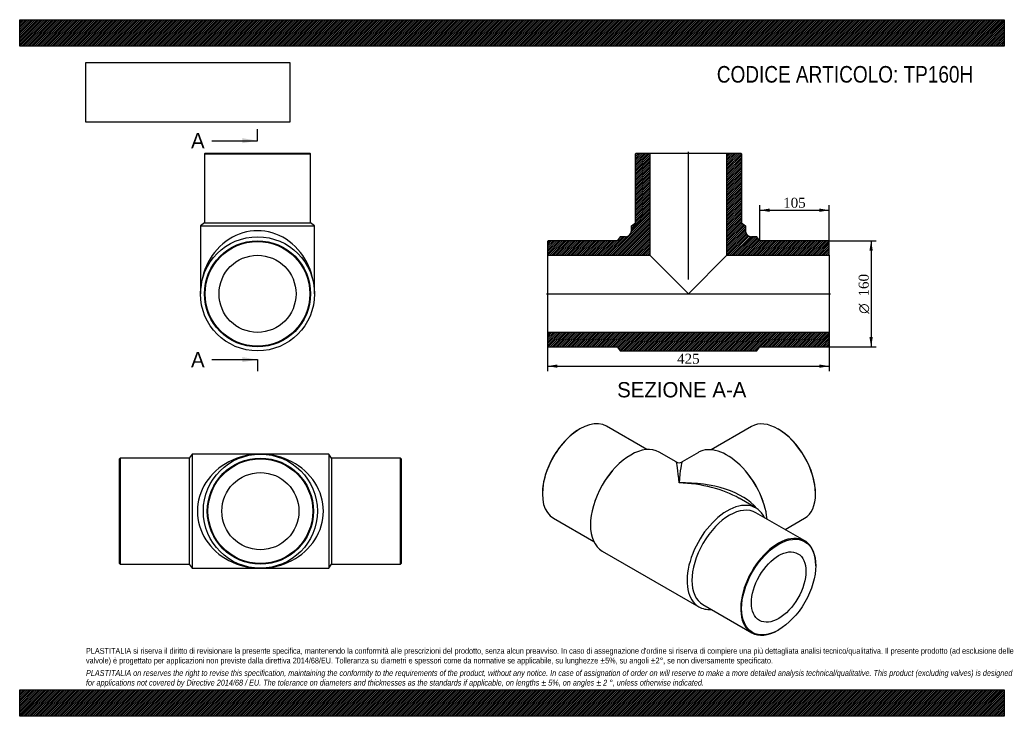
# Model space of a CAD drawing. Header units: millimetres. Extents: x 0 to 1485, y 0 to 1050.
import ezdxf
from ezdxf.enums import TextEntityAlignment as Align
from ezdxf.lldxf.tags import DXFTag

# ---------------------------------------------------------------- set-up
doc = ezdxf.new("R2010")
doc.units = ezdxf.units.MM
doc.header["$LTSCALE"] = 5
for name, color, linetype in [('Default', 7, 'Continuous'), ('DV4_Default', 7, 'Continuous'), ('TP160H', 7, 'Continuous')]:
    doc.layers.add(name, color=color, linetype=linetype)
doc.styles.add('SEACAD_Solid_Edge_ANSI', font='seans.ttf')
doc.styles.add('SEACAD_Solid_Edge_ANSI1_Symbols', font='semeca1.ttf')
doc.styles.add('SEACAD_Times_New_Roman', font='times.ttf')
tags = doc.linetypes.add('CENTER2', pattern=[28.575, 19.05, -3.175, 3.175, -3.175]).pattern_tags.tags
tags[10:11] = [DXFTag(74, 4), DXFTag(75, 0), DXFTag(340, '0'), DXFTag(46, 0.0), DXFTag(50, 0.0), DXFTag(44, 0.0), DXFTag(45, 0.0)]
tags[8:9] = [DXFTag(74, 4), DXFTag(75, 0), DXFTag(340, '0'), DXFTag(46, 0.0), DXFTag(50, 0.0), DXFTag(44, 0.0), DXFTag(45, 0.0)]
tags[6:7] = [DXFTag(74, 4), DXFTag(75, 0), DXFTag(340, '0'), DXFTag(46, 0.0), DXFTag(50, 0.0), DXFTag(44, 0.0), DXFTag(45, 0.0)]
tags[4:5] = [DXFTag(74, 4), DXFTag(75, 0), DXFTag(340, '0'), DXFTag(46, 0.0), DXFTag(50, 0.0), DXFTag(44, 0.0), DXFTag(45, 0.0)]
doc.dimstyles.new('ANSImm', dxfattribs={"dimtxt": 15, "dimasz": 15, "dimexe": 7.5, "dimexo": 0, "dimgap": 3.75, "dimtad": 1, "dimdsep": 46, "dimtxsty": 'SEACAD_Times_New_Roman', "dimblk1": '_SE_FILLED', "dimblk2": '_SE_FILLED', "dimsah": 1, "dimcen": 7.5, "dimazin": 0, "dimtfac": 0.85, "dimtdec": 3, "dimtofl": 0, "dimtmove": 0, "dimatfit": 3, "dimfxl": 1, "dimarcsym": 0})
picture_1 = doc.add_image_def('image1.jpg', size_in_pixel=(4302, 1260))

# ---------------------------------------------------------------- blocks, each defined once
blk = doc.blocks.new('SE')
at = {"layer": 'TP160H', "color": 7, "linetype": 'Continuous'}
for p, q in [((151.5, 389.2), (150.5, 388.2)), ((150.5, 230.2), (150.5, 388.2)), ((151.5, 389.2), (151.5, 229.2)), ((255.5, 389.2), (151.5, 389.2)), ((260, 395.2), (255.5, 389.2)), ((255.5, 389.2), (255.5, 229.2)), ((260, 395.2), (260, 223.2)), ((363, 395.2), (260, 395.2)), ((466, 395.2), (363, 395.2)), ((466, 395.2), (466, 223.2)), ((470.5, 389.2), (466, 395.2)), ((470.5, 389.2), (470.5, 229.2)), ((574.5, 389.2), (470.5, 389.2)), ((574.5, 229.2), (574.5, 389.2)), ((575.5, 388.2), (574.5, 389.2)), ((575.5, 388.2), (575.5, 230.2)), ((150.5, 230.2), (151.5, 229.2)), ((151.5, 229.2), (255.5, 229.2)), ((255.5, 229.2), (260, 223.2)), ((260, 223.2), (363, 223.2)), ((363, 223.2), (466, 223.2)), ((466, 223.2), (470.5, 229.2)), ((470.5, 229.2), (574.5, 229.2)), ((574.5, 229.2), (575.5, 230.2))]:
    blk.add_line(p, q, dxfattribs=at)
for radius in [86, 80, 79, 58.1]:
    blk.add_circle((363, 309.2), radius, dxfattribs=at)
for major_axis in [(95, 0), (-95, 0)]:
    blk.add_ellipse((363, 309.2), major_axis=major_axis, ratio=0.905263, start_param=1.570796, end_param=4.712389, dxfattribs=at)
blk = doc.blocks.new('SE1')
at = {"layer": 'TP160H', "color": 7, "linetype": 'Continuous'}
for p, q in [((844.9, 433.2), (844.2, 432.8)), ((945.9, 402), (884.9, 437.2)), ((1103.7, 436.9), (1042.7, 401.8)), ((1144.4, 432.6), (1143.7, 433)), ((990, 383.4), (964.6, 398.1)), ((1023.9, 397.8), (999, 383.4)), ((895.4, 371.8), (894.1, 370.3)), ((1094.5, 370.1), (1093.2, 371.6)), ((788.3, 336), (788.3, 335.2)), ((1110.3, 314), (1085, 328.6)), ((1200.2, 335), (1200.2, 335.8)), ((867.4, 324.1), (866.8, 322.2)), ((1121.8, 322), (1121.2, 323.9)), ((804.9, 298.6), (865.9, 263.4)), ((1184, 264.5), (1110.5, 306.9)), ((1154.5, 281.5), (1183.7, 298.4)), ((878.6, 249.1), (1024.3, 165)), ((1200.6, 227), (1200.6, 227.8)), ((1030.5, 168.4), (1104, 125.9)), ((1144, 129.9), (1144.7, 130.3))]:
    blk.add_line(p, q, dxfattribs=at)
blk.add_arc((994.5, 391.2), 9, 240.478, 299.8864, dxfattribs=at)
for centre, major_axis, ratio, start_param, end_param in [((844.9, 367.9), (40, 69.3), 0.57735, 0, 3.141593), ((1143.7, 367.7), (-40, 69.3), 0.57735, 3.141593, 6.283185), ((844.2, 368.3), (-39.5, -68.4), 0.57735, 3.926991, 5.497787), ((1144.4, 368.1), (39.5, -68.4), 0.57735, 0.785398, 2.356194), ((921.6, 323.6), (-43, -74.5), 0.57735, 3.141593, 6.283185), ((1066.9, 323.4), (-43, 74.5), 0.57735, 4.050996, 6.283185), ((994.5, 281.5), (4.6, -101.9), 0.042918, 2.328758, 3.114157), ((994.5, 281.5), (-4.6, -101.9), 0.042918, 3.169029, 3.954427), ((918.5, 325.4), (-40, -69.3), 0.57735, 4.372552, 5.052226), ((1070.1, 325.2), (-40, 69.3), 0.57735, 4.372552, 5.052226), ((994.5, 281.5), (-128, -5.3), 0.547996, 3.532857, 4.689898), ((994.5, 281.5), (-128, 5.3), 0.547996, 3.949482, 4.73488), ((1067.3, 239.5), (-43, -74.5), 0.57735, 2.765842, 6.283185), ((1070.5, 237.6), (-40, -69.3), 0.57735, 3.141593, 6.283185), ((1144, 195.2), (-40, -69.3), 0.57735, 2.356194, 6.283185), ((1067.3, 239.5), (-43, -74.5), 0.57735, 0, 0.37575), ((1144, 195.2), (-40, -69.3), 0.57735, 0, 0.785398)]:
    blk.add_ellipse(centre, major_axis=major_axis, ratio=ratio, start_param=start_param, end_param=end_param, dxfattribs=at)
for major_axis in [(39.5, 68.4), (-29, -50.3)]:
    blk.add_ellipse((1144.7, 194.8), major_axis=major_axis, ratio=0.57735, dxfattribs=at)
blk = doc.blocks.new('SE2')
at = {"layer": 'TP160H', "color": 7, "linetype": 'Continuous'}
for p, q in [((279.7, 848.8), (278.7, 847.8)), ((278.7, 847.8), (438.7, 847.8)), ((278.7, 847.8), (278.7, 743.8)), ((279.7, 848.8), (437.7, 848.8)), ((438.7, 847.8), (437.7, 848.8)), ((438.7, 743.8), (438.7, 847.8)), ((278.7, 743.8), (272.7, 739.3)), ((278.7, 743.8), (438.7, 743.8)), ((444.7, 739.3), (438.7, 743.8)), ((272.7, 739.3), (444.7, 739.3)), ((272.7, 739.3), (272.7, 636.8)), ((444.7, 636.8), (444.7, 739.3))]:
    blk.add_line(p, q, dxfattribs=at)
for radius in [86, 80, 79, 58.1]:
    blk.add_circle((358.7, 636.8), radius, dxfattribs=at)
blk.add_ellipse((358.7, 636.8), major_axis=(0, -95), ratio=0.905263, start_param=1.570796, end_param=4.712389, dxfattribs=at)
blk = doc.blocks.new('SE4')
at = {"color": 7, "linetype": 'Continuous', "style": 'SEACAD_Solid_Edge_ANSI'}
blk.add_text('A', height=23, dxfattribs=at).set_placement((258.4, 879.1), align=Align.TOP_LEFT)
blk = doc.blocks.new('SE5')
at = {"color": 7, "linetype": 'Continuous', "style": 'SEACAD_Solid_Edge_ANSI'}
blk.add_text('A', height=23, dxfattribs=at).set_placement((258.4, 549.1), align=Align.TOP_LEFT)
blk = doc.blocks.new('SEANNOT_GROUP')
at = {"linetype": 'Continuous'}
blk.add_hatch(color=7, dxfattribs=at).paths.add_polyline_path([(335.7, 863.8), (358.7, 867.6), (335.7, 871.5)])
at = {"color": 7, "linetype": 'Continuous'}
blk.add_lwpolyline([(289.7, 867.6), (358.7, 867.6)], dxfattribs=at)
blk = doc.blocks.new('SEANNOT_GROUP1')
at = {"linetype": 'Continuous'}
blk.add_hatch(color=7, dxfattribs=at).paths.add_polyline_path([(335.7, 533.8), (358.7, 537.6), (335.7, 541.5)])
at = {"color": 7, "linetype": 'Continuous'}
blk.add_lwpolyline([(289.7, 537.6), (358.7, 537.6)], dxfattribs=at)
blk = doc.blocks.new('SE3')
at = {"layer": 'Default', "color": 7, "linetype": 'CENTER2'}
for p, q in [((358.7, 867.6), (358.7, 884.9)), ((358.7, 537.6), (358.7, 520.4))]:
    blk.add_line(p, q, dxfattribs=at)
at = {"layer": 'Default', "color": 7, "linetype": 'CENTER2', "const_width": 0.0001}
blk.add_lwpolyline([(358.7, 867.6), (358.7, 537.6)], dxfattribs=at)
at = {"layer": 'Default'}
for name in ['SE4', 'SEANNOT_GROUP', 'SE5', 'SEANNOT_GROUP1']:
    blk.add_blockref(name, (0, 0), dxfattribs=at)
blk = doc.blocks.new('SE6')
at = {"layer": 'TP160H', "linetype": 'Continuous'}
h = blk.add_hatch(dxfattribs=at)
h.set_pattern_fill('LINE', scale=0.629921, angle=45, style=0)
edge = h.paths.add_edge_path()
edge.add_line((928.6, 743.8), (922.6, 739.3))
edge.add_line((922.6, 739.3), (922.6, 731.8))
edge.add_arc((913.6, 731.8), 9, 270, 360, ccw=False)
edge.add_line((913.6, 722.8), (905.6, 722.8))
edge.add_line((905.6, 722.8), (901.1, 716.8))
edge.add_line((901.1, 716.8), (797.1, 716.8))
edge.add_line((797.1, 716.8), (796.1, 715.8))
edge.add_line((796.1, 715.8), (796.1, 694.9))
edge.add_line((796.1, 694.9), (950.5, 694.9))
edge.add_line((950.5, 694.9), (950.5, 848.8))
edge.add_line((950.5, 848.8), (929.6, 848.8))
edge.add_line((929.6, 848.8), (928.6, 847.8))
edge.add_line((928.6, 847.8), (928.6, 743.8))
h = blk.add_hatch(dxfattribs=at)
h.set_pattern_fill('LINE', scale=0.629921, angle=45, style=0)
edge = h.paths.add_edge_path()
edge.add_line((1088.6, 743.8), (1088.6, 847.8))
edge.add_line((1088.6, 847.8), (1087.6, 848.8))
edge.add_line((1087.6, 848.8), (1066.7, 848.8))
edge.add_line((1066.7, 848.8), (1066.7, 694.9))
edge.add_line((1066.7, 694.9), (1221.1, 694.9))
edge.add_line((1221.1, 694.9), (1221.1, 715.8))
edge.add_line((1221.1, 715.8), (1220.1, 716.8))
edge.add_line((1220.1, 716.8), (1116.1, 716.8))
edge.add_line((1116.1, 716.8), (1111.6, 722.8))
edge.add_line((1111.6, 722.8), (1103.6, 722.8))
edge.add_arc((1103.6, 731.8), 9, 180, 270, ccw=False)
edge.add_line((1094.6, 731.8), (1094.6, 739.3))
edge.add_line((1094.6, 739.3), (1088.6, 743.8))
h = blk.add_hatch(dxfattribs=at)
h.set_pattern_fill('LINE', scale=0.629921, angle=45, style=0)
h.paths.add_polyline_path([(1221.1, 557.8), (1221.1, 578.7), (796.1, 578.7), (796.1, 557.8), (797.1, 556.8), (901.1, 556.8), (905.6, 550.8), (1111.6, 550.8), (1116.1, 556.8), (1220.1, 556.8)])
at = {"layer": 'DV4_Default', "color": 7, "linetype": 'CENTER2'}
for p, q in [((1008.6, 658.6), (1008.6, 850.6)), ((794.3, 636.8), (1222.8, 636.8))]:
    blk.add_line(p, q, dxfattribs=at)
at = {"layer": 'TP160H', "color": 7, "linetype": 'Continuous'}
for p, q in [((928.6, 847.8), (929.6, 848.8)), ((928.6, 743.8), (928.6, 847.8)), ((929.6, 848.8), (950.5, 848.8)), ((950.5, 848.8), (1066.7, 848.8)), ((950.5, 848.8), (950.5, 694.9)), ((1066.7, 848.8), (1087.6, 848.8)), ((1066.7, 694.9), (1066.7, 848.8)), ((1087.6, 848.8), (1088.6, 847.8)), ((1088.6, 847.8), (1088.6, 743.8)), ((922.6, 739.3), (928.6, 743.8)), ((1088.6, 743.8), (1094.6, 739.3)), ((922.6, 731.8), (922.6, 739.3)), ((1094.6, 739.3), (1094.6, 731.8)), ((796.1, 715.8), (797.1, 716.8)), ((796.1, 715.8), (796.1, 694.9)), ((901.1, 716.8), (797.1, 716.8)), ((905.6, 722.8), (901.1, 716.8)), ((913.6, 722.8), (905.6, 722.8)), ((1111.6, 722.8), (1103.6, 722.8)), ((1116.1, 716.8), (1111.6, 722.8)), ((1220.1, 716.8), (1116.1, 716.8)), ((1220.1, 716.8), (1221.1, 715.8)), ((1221.1, 694.9), (1221.1, 715.8)), ((796.1, 694.9), (796.1, 578.7)), ((796.1, 694.9), (950.5, 694.9)), ((950.5, 694.9), (1008.6, 636.8)), ((1008.6, 636.8), (1066.7, 694.9)), ((1066.7, 694.9), (1221.1, 694.9)), ((1221.1, 694.9), (1221.1, 578.7)), ((1221.1, 578.7), (796.1, 578.7)), ((796.1, 578.7), (796.1, 557.8)), ((1221.1, 557.8), (1221.1, 578.7)), ((797.1, 556.8), (796.1, 557.8)), ((797.1, 556.8), (901.1, 556.8)), ((901.1, 556.8), (905.6, 550.8)), ((905.6, 550.8), (1111.6, 550.8)), ((1111.6, 550.8), (1116.1, 556.8)), ((1116.1, 556.8), (1220.1, 556.8)), ((1221.1, 557.8), (1220.1, 556.8))]:
    blk.add_line(p, q, dxfattribs=at)
for centre, start, end in [((913.6, 731.8), 270, 0), ((1103.6, 731.8), 180, 270)]:
    blk.add_arc(centre, 9, start, end, dxfattribs=at)
blk = doc.blocks.new('DMBLK17')
at = {"layer": 'Default', "linetype": 'Continuous'}
for points in [[(811.1, 525.3), (811.1, 530.3), (796.1, 527.8)], [(1206.1, 525.3), (1221.1, 527.8), (1206.1, 530.3)]]:
    blk.add_hatch(color=7, dxfattribs=at).paths.add_polyline_path(points)
at = {"layer": 'Default', "color": 7, "linetype": 'Continuous'}
for p, q in [((796.1, 578.7), (796.1, 520.3)), ((1221.1, 578.7), (1221.1, 520.3)), ((796.1, 527.8), (1221.1, 527.8))]:
    blk.add_line(p, q, dxfattribs=at)
at = {"layer": 'Default', "color": 7, "linetype": 'Continuous', "style": 'SEACAD_Times_New_Roman'}
blk.add_text('425', height=15, dxfattribs=at).set_placement((991.5, 546.5), align=Align.TOP_LEFT)
blk = doc.blocks.new('_SE_FILLED')
at = {"color": 0}
blk.add_line((0, 0), (-1, 0), dxfattribs=at)
blk.add_solid([(0, 0), (-1, -0.1665), (-1, 0.1665), (0, 0)], dxfattribs=at)
blk = doc.blocks.new('DMBLK18')
at = {"layer": 'Default', "linetype": 'Continuous'}
for points in [[(1131.1, 765.3), (1116.1, 762.8), (1131.1, 760.3)], [(1206.1, 765.3), (1206.1, 760.3), (1221.1, 762.8)]]:
    blk.add_hatch(color=7, dxfattribs=at).paths.add_polyline_path(points)
at = {"layer": 'Default', "color": 7, "linetype": 'Continuous'}
for p, q in [((1116.1, 716.8), (1116.1, 770.3)), ((1116.1, 762.8), (1221.1, 762.8)), ((1221.1, 705.4), (1221.1, 770.3))]:
    blk.add_line(p, q, dxfattribs=at)
at = {"layer": 'Default', "color": 7, "linetype": 'Continuous', "style": 'SEACAD_Times_New_Roman'}
blk.add_text('105', height=15, dxfattribs=at).set_placement((1151.5, 781.6), align=Align.TOP_LEFT)
blk = doc.blocks.new('GDimGGroup')
at = {"layer": 'Default', "linetype": 'Continuous'}
for points in [[(1286.6, 701.8), (1284.1, 716.8), (1281.6, 701.8)], [(1286.6, 571.8), (1281.6, 571.8), (1284.1, 556.8)]]:
    blk.add_hatch(color=7, dxfattribs=at).paths.add_polyline_path(points)
at = {"layer": 'Default', "color": 7, "linetype": 'Continuous'}
for p, q in [((1220.1, 716.8), (1291.6, 716.8)), ((1284.1, 716.8), (1284.1, 556.8)), ((1220.1, 556.8), (1291.6, 556.8))]:
    blk.add_line(p, q, dxfattribs=at)
for s, style, p in [('160', 'SEACAD_Times_New_Roman', (1265.4, 632.8)), ('O', 'SEACAD_Solid_Edge_ANSI1_Symbols', (1265.4, 606.7))]:
    blk.add_text(s, height=15, rotation=90, dxfattribs=dict(at, style=style)).set_placement(p, align=Align.TOP_LEFT)

msp = doc.modelspace()

# ---------------------------------------------------------------- hatches: boundary and pattern name
at = {"layer": 'Default', "linetype": 'Continuous'}
h = msp.add_hatch(dxfattribs=at)
h.set_pattern_fill('LINE', scale=0.629921, angle=45, style=0)
h.paths.add_polyline_path([(1485, 1010), (1485, 1050), (0, 1050), (0, 1010)])
for points in [[(1485, 1010), (1485, 1050), (0, 1050), (0, 1010)], [(1485, 0), (1485, 40), (0, 40), (0, 0)]]:
    msp.add_hatch(color=7, dxfattribs=at).paths.add_polyline_path(points)
h = msp.add_hatch(dxfattribs=at)
h.set_pattern_fill('LINE', scale=0.629921, angle=45, style=0)
h.paths.add_polyline_path([(1485, 0), (1485, 40), (0, 40), (0, 0)])

# ---------------------------------------------------------------- linework, layer by layer
at = {"layer": 'Default', "color": 7, "linetype": 'Continuous'}
for p, q in [((0, 1050), (1485, 1050)), ((0, 1010), (0, 1050)), ((1485, 1050), (1485, 1010)), ((1485, 1010), (0, 1010)), ((0, 40), (1485, 40)), ((0, 0), (0, 40)), ((1485, 40), (1485, 0)), ((1485, 0), (0, 0))]:
    msp.add_line(p, q, dxfattribs=at)

# ---------------------------------------------------------------- block references
at = {"layer": 'Default'}
for name in ['SE3', 'SE2', 'SE6', 'GDimGGroup', 'SE1', 'SE']:
    msp.add_blockref(name, (0, 0), dxfattribs=at)

# ---------------------------------------------------------------- texts
at = {"layer": 'Default', "color": 7, "linetype": 'Continuous', "style": 'SEACAD_Solid_Edge_ANSI'}
msp.add_text('SEZIONE A-A', height=23, dxfattribs=at).set_placement((901.122, 503.741), align=Align.TOP_LEFT)
at = {"layer": 'Default', "attachment_point": 1}
for s, insert, char_height, width in [('{\\fArial Narrow|b0||i0||c0|p34;\\C7;\\H25.;\\W1.;CODICE ARTICOLO: TP160H}', (1051.431, 980.168), 25, 415.34893), ("{\\fArial Narrow|b0||i0||c0|p34;\\C7;\\H8.75;\\W1.;PLASTITALIA si riserva il diritto di revisionare la presente specifica, mantenendo la conformità alle prescrizioni del prodotto, senza alcun preavviso. In caso di assegnazione d'ordine si riserva di compiere una più dettagliata analisi tecnico/qualitativa. Il presente prodotto (ad esclusione delle \\P}{\\fArial Narrow|b0||i0||c0|p34;\\C7;\\H8.75;\\W1.;valvole) è progettato per applicazioni non previste dalla direttiva 2014/68/EU. Tolleranza su diametri e spessori come da normative se applicabile, su lunghezze ±5%, su angoli ±2°, se non diversamente specificato.\\P}{\\fArial Narrow|b0||i0||c0|p34;\\C7;\\H2.5;\\W1.;   \\P}{\\fArial Narrow|b0||i1||c0|p34;\\C7;\\H8.75;\\W1.;PLASTITALIA on reserves the right to revise this specification, maintaining the conformity to the requirements of the product, without any notice. In case of assignation of order on will reserve to make a more detailed analysis technical/qualitative. This product (excluding valves) is designed \\P}{\\fArial Narrow|b0||i1||c0|p34;\\C7;\\H8.75;\\W1.;for applications not covered by Directive 2014/68 / EU. The tolerance on diameters and thicknesses as the standards if applicable, on lengths ± 5%, on angles ± 2 °, unless otherwise indicated.\\P}", (100, 103.012), 8.75, 1285)]:
    msp.add_mtext(s, dxfattribs=dict(at, insert=insert, char_height=char_height, width=width))

# ---------------------------------------------------------------- dimensions: what is measured, and where the dimension line sits
at = {"layer": 'Default', "color": 7, "linetype": 'Continuous'}
dim = msp.add_linear_dim(base=(1221.081, 762.816), p1=(1116.081, 716.835), p2=(1221.081, 705.385), text='\\A1;<>', dimstyle='ANSImm', dxfattribs=at)
dim.commit()
dim.dimension.update_dxf_attribs({"geometry": 'DMBLK18', "text_midpoint": (1168.581, 762.816), "dimtype": 160})
dim = msp.add_linear_dim(base=(796.081, 527.76), p1=(796.081, 578.735), p2=(1221.081, 578.735), angle=0, text='\\A1;<>', dimstyle='ANSImm', dxfattribs=at)
dim.commit()
dim.dimension.update_dxf_attribs({"geometry": 'DMBLK17', "text_midpoint": (1008.581, 527.76), "dimtype": 161})

# ---------------------------------------------------------------- pictures from other files: only their frames are drawn
image = msp.add_image(picture_1, insert=(100, 895.516), size_in_units=(307.286, 90))
image.dxf.flags = 7

doc.saveas('drawing.dxf')
